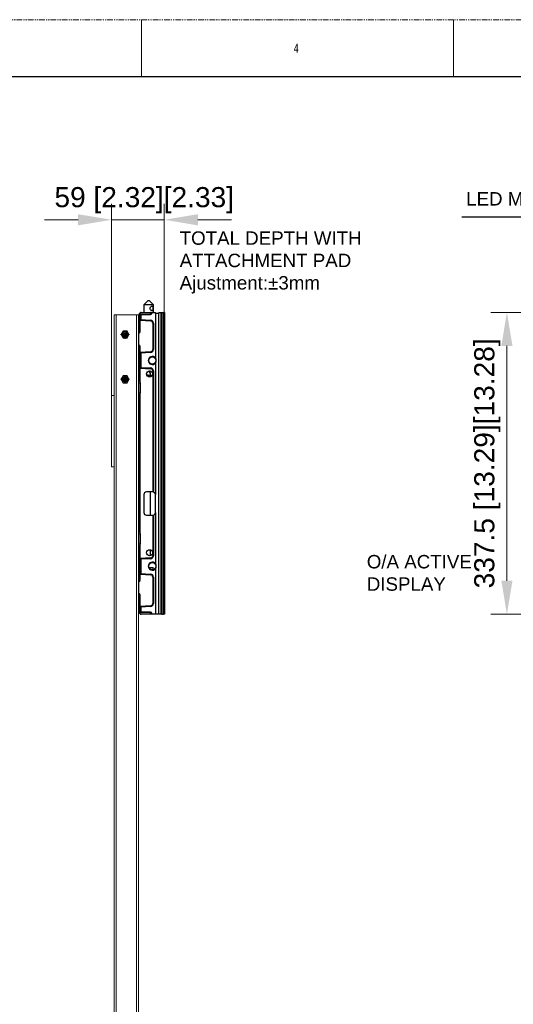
# Model space of a CAD drawing. Header units: millimetres. Extents: x -1086 to 4901, y 927 to 9917.
# Tile 57 of 85: x 224 to 777, y 8816 to 9917. Entities that reach past the tile are written whole.
import ezdxf
from ezdxf.lldxf.tags import DXFTag

# ---------------------------------------------------------------- set-up
doc = ezdxf.new("R2010")
doc.units = ezdxf.units.MM
doc.header["$PDSIZE"] = -1
for name, pattern in [('CENTERX2', [20.32, 12.7, -2.54, 2.54, -2.54]), ('SLD-Phantom', [12.7, 6.35, -1.27, 1.27, -1.27, 1.27, -1.27]), ('SLD-Solid', [0])]:
    doc.linetypes.add(name, pattern=pattern)
for name, color, linetype, lineweight in [('7标注层', 6, 'Continuous', 15), ('中心线', 1, 'CENTERX2', 13), ('尺寸线', 6, 'Continuous', 13), ('细实线', 5, 'Continuous', 9), ('虚线', 3, 'DASHED', 13)]:
    doc.layers.add(name, color=color, linetype=linetype, lineweight=lineweight)
doc.styles.add('ARIAL', font='arial.ttf')
doc.styles.add('PC_TEXTSTYLE', font='gbenor.shx', dxfattribs={"width": 0.8, "bigfont": 'gbcbig.shx'})
doc.styles.add('SLDTEXTSTYLE1', font='GOTHIC.TTF', dxfattribs={"width": 0.7304})
tags = doc.linetypes.add('DASHED', pattern=[19.05, 12.7, -6.35]).pattern_tags.tags
tags[6:7] = [DXFTag(74, 4), DXFTag(75, 0), DXFTag(340, '0'), DXFTag(46, 1.0), DXFTag(50, 0.0), DXFTag(44, 0.0), DXFTag(45, 0.0)]
tags[4:5] = [DXFTag(74, 4), DXFTag(75, 0), DXFTag(340, '0'), DXFTag(46, 1.0), DXFTag(50, 0.0), DXFTag(44, 0.0), DXFTag(45, 0.0)]
doc.dimstyles.new(')CCC-35A1', dxfattribs={"dimscale": 20, "dimtxt": 1.5, "dimasz": 2.5, "dimexe": 1.2, "dimexo": 0, "dimgap": 0.5, "dimtad": 1, "dimzin": 12, "dimdsep": 46, "dimtxsty": 'ARIAL', "dimcen": 0.5, "dimclrd": 6, "dimclre": 6, "dimclrt": 6, "dimadec": 3, "dimazin": 3, "dimtfac": 1, "dimtmove": 0, "dimatfit": 3, "dimfxl": 1, "dimlwd": 13, "dimlwe": 13, "dimarcsym": 0})
doc.dimstyles.new('副本 GB_LINEAR', dxfattribs={"dimtxt": 3.5, "dimasz": 3.5, "dimexe": 1, "dimexo": 0, "dimgap": 1.5, "dimtad": 0, "dimtih": 1, "dimtoh": 1, "dimdsep": 46, "dimtxsty": 'PC_TEXTSTYLE', "dimcen": 0, "dimclrd": 256, "dimclrt": 6, "dimadec": 0, "dimazin": 2, "dimtp": 0.1, "dimtm": 0.1, "dimtfac": 0.71, "dimtdec": 3, "dimtmove": 0, "dimatfit": 3, "dimfxl": 1, "dimtzin": 12, "dimarcsym": 0})

# ---------------------------------------------------------------- blocks, each defined once
blk = doc.blocks.new('*D3')
at = {"layer": '7标注层', "color": 6, "lineweight": 13}
for p, q in [((847.8, 9589.9), (751.8, 9589.9)), ((769.8, 9552.4), (769.8, 9289.9)), ((847.8, 9252.4), (751.8, 9252.4))]:
    blk.add_line(p, q, dxfattribs=at)
at = {"layer": '7标注层', "color": 6}
for points in [[(776.1, 9552.4), (763.6, 9552.4), (769.8, 9589.9)], [(763.6, 9289.9), (776.1, 9289.9), (769.8, 9252.4)]]:
    blk.add_solid(points, dxfattribs=at)
at = {"layer": 'Defpoints', "color": 0}
for p in [(847.8, 9589.9), (769.8, 9252.4), (847.8, 9252.4)]:
    blk.add_point(p, dxfattribs=at)
at = {"layer": '7标注层', "color": 6, "insert": (747.9, 9421.1), "char_height": 22.5, "attachment_point": 5, "rotation": 90, "style": 'ARIAL'}
blk.add_mtext('337.5 [13.29][13.28]', dxfattribs=at)
blk = doc.blocks.new('*D10')
at = {"layer": '7标注层', "color": 6, "lineweight": 13}
for p, q in [((327.4, 9497.1), (327.4, 9711.5)), ((386.4, 9589.9), (386.4, 9711.5)), ((289.9, 9693.5), (252.4, 9693.5)), ((327.4, 9693.5), (386.4, 9693.5)), ((423.9, 9693.5), (461.4, 9693.5))]:
    blk.add_line(p, q, dxfattribs=at)
at = {"layer": '7标注层', "color": 6}
for points in [[(289.9, 9687.2), (289.9, 9699.7), (327.4, 9693.5)], [(423.9, 9699.7), (423.9, 9687.2), (386.4, 9693.5)]]:
    blk.add_solid(points, dxfattribs=at)
at = {"layer": 'Defpoints', "color": 0}
for p in [(386.4, 9693.5), (386.4, 9589.9), (327.4, 9497.1)]:
    blk.add_point(p, dxfattribs=at)
at = {"layer": '7标注层', "color": 6, "insert": (363.9, 9715.4), "char_height": 22.5, "attachment_point": 5, "style": 'ARIAL'}
blk.add_mtext('59 [2.32][2.33]', dxfattribs=at)
blk = doc.blocks.new('M3X8压铆螺母柱')
blk.add_lwpolyline([(2.2, 3.8), (4.4, 0), (2.2, -3.8), (-2.2, -3.8), (-4.4, 0), (-2.2, 3.8)], close=True)
for radius in [2.75, 1.25]:
    blk.add_circle((0, 0), radius)
at = {"layer": '中心线'}
for p, q in [((-5.1, 0), (5.1, 0)), ((0, -4.6), (0, 4.6))]:
    blk.add_line(p, q, dxfattribs=at)
at = {"layer": '细实线'}
blk.add_arc((0, 0), 1.5, 90, 0, dxfattribs=at)
blk = doc.blocks.new('zw$E23C')
at = {"color": 7, "linetype": 'Continuous', "lineweight": 15}
for p, q in [((3, 1344), (3, 0)), ((3, 1344), (5.1, 1344)), ((27.9, 1344), (5.1, 1344)), ((27.9, 1344), (30, 1344)), ((30, 1344), (30, 0)), ((0, 1174), (0, 1254)), ((0, 1254), (3, 1254)), ((0, 1174), (3, 1174))]:
    blk.add_line(p, q, dxfattribs=at)
at = {"layer": '虚线'}
for p, q in [((5.1, 1344), (5.1, 0)), ((27.9, 1344), (27.9, 0))]:
    blk.add_line(p, q, dxfattribs=at)
at = {"xscale": -1, "rotation": 180}
for p in [(15, 1322), (15, 1272)]:
    blk.add_blockref('M3X8压铆螺母柱', p, dxfattribs=at)

msp = doc.modelspace()

# ---------------------------------------------------------------- linework, layer by layer
at = {"color": 7, "linetype": 'SLD-Phantom', "lineweight": 0}
msp.add_line((-1036.327, 9917.244), (1757.673, 9917.244), dxfattribs=at)
at = {"color": 7, "linetype": 'SLD-Solid', "lineweight": 0}
for p, q in [((360.673, 9917.244), (360.673, 9853.744)), ((709.923, 9917.244), (709.923, 9853.744))]:
    msp.add_line(p, q, dxfattribs=at)
at = {"color": 7, "linetype": 'SLD-Solid', "lineweight": 30}
msp.add_line((-1004.577, 9853.744), (1725.923, 9853.744), dxfattribs=at)
at = {"color": 7, "linetype": 'Continuous', "lineweight": 25}
for p, q in [((363.93, 9598.857), (367.93, 9602.857)), ((368.286, 9602.857), (367.93, 9602.857)), ((369.93, 9602.857), (368.286, 9602.857)), ((369.93, 9602.857), (373.93, 9598.857)), ((363.93, 9589.857), (363.93, 9598.857)), ((363.93, 9598.857), (365.707, 9598.857)), ((365.707, 9598.857), (373.93, 9598.857)), ((373.93, 9598.857), (373.93, 9589.857)), ((358.43, 9588.078), (358.43, 9587.792)), ((358.43, 9587.792), (358.43, 9582.265)), ((358.723, 9582.265), (358.43, 9582.265)), ((358.43, 9582.265), (358.43, 9581.091)), ((358.43, 9581.091), (359.404, 9581.091)), ((358.43, 9581.091), (358.43, 9568.806)), ((359.077, 9589.138), (358.723, 9588.785)), ((358.723, 9582.265), (358.723, 9587.938)), ((359.391, 9589.453), (359.077, 9589.138)), ((359.077, 9587.792), (359.391, 9587.478)), ((359.391, 9587.478), (359.391, 9582.529)), ((359.404, 9581.091), (371.074, 9580.479)), ((359.404, 9568.806), (359.404, 9581.091)), ((359.43, 9589.138), (359.745, 9589.453)), ((359.43, 9588.145), (359.43, 9589.138)), ((359.745, 9587.831), (359.43, 9588.145)), ((360.13, 9587.208), (360.13, 9581.869)), ((360.13, 9581.869), (371.104, 9581.294)), ((360.406, 9581.538), (371.087, 9580.979)), ((360.452, 9589.745), (360.452, 9589.857)), ((360.452, 9589.857), (370.723, 9589.857)), ((360.452, 9589.745), (370.723, 9589.745)), ((360.452, 9587.369), (360.452, 9587.538)), ((370.723, 9587.538), (360.452, 9587.538)), ((370.723, 9587.369), (360.452, 9587.369)), ((370.723, 9589.745), (370.723, 9589.857)), ((370.723, 9589.745), (370.723, 9587.538)), ((370.723, 9587.369), (370.723, 9587.538)), ((372.345, 9589.642), (371.077, 9587.849)), ((371.077, 9587.849), (371.077, 9589.642)), ((371.077, 9589.642), (372.345, 9589.642)), ((371.28, 9587.705), (371.077, 9587.849)), ((371.087, 9580.979), (371.104, 9581.294)), ((371.28, 9589.857), (372.548, 9589.857)), ((372.548, 9589.498), (371.28, 9587.705)), ((372.548, 9589.498), (372.345, 9589.642)), ((372.548, 9589.857), (372.698, 9589.857)), ((372.698, 9589.857), (376.43, 9589.857)), ((372.698, 9589.576), (372.698, 9589.857)), ((376.43, 9589.576), (372.698, 9589.576)), ((376.43, 9589.576), (376.43, 9589.857)), ((376.43, 9589.576), (376.43, 9538.97)), ((376.43, 9589.192), (380.43, 9589.192)), ((380.43, 9589.857), (382.93, 9589.857)), ((380.43, 9589.857), (380.43, 9589.576)), ((382.93, 9589.576), (380.43, 9589.576)), ((380.43, 9252.708), (380.43, 9589.576)), ((382.93, 9589.576), (382.93, 9589.857)), ((382.93, 9252.708), (382.93, 9589.576)), ((382.93, 9587.304), (383.43, 9587.392)), ((382.93, 9586.517), (383.43, 9586.517)), ((382.93, 9583.517), (383.178, 9583.517)), ((382.93, 9579.517), (383.178, 9579.517)), ((383.173, 9588.892), (383.43, 9588.892)), ((383.43, 9584.017), (383.173, 9584.062)), ((383.178, 9588.966), (383.178, 9589.436)), ((383.43, 9589.392), (383.178, 9589.436)), ((383.178, 9583.517), (383.178, 9584.056)), ((383.178, 9579.517), (383.178, 9583.517)), ((383.178, 9583.517), (383.43, 9583.517)), ((383.178, 9578.977), (383.178, 9579.517)), ((383.43, 9579.517), (383.178, 9579.517)), ((383.43, 9589.892), (385.43, 9589.892)), ((383.43, 9589.892), (383.43, 9252.392)), ((385.43, 9589.892), (385.43, 9252.392)), ((386.43, 9589.892), (385.43, 9589.892)), ((386.43, 9589.892), (386.43, 9252.392)), ((358.43, 9568.806), (359.404, 9568.806)), ((373.443, 9577.983), (373.93, 9577.983)), ((373.443, 9577.983), (373.443, 9548.301)), ((373.93, 9577.983), (373.93, 9548.301)), ((373.93, 9577.983), (374.247, 9577.983)), ((374.247, 9577.983), (374.247, 9548.301)), ((383.43, 9576.517), (382.93, 9576.517)), ((383.125, 9578.963), (383.173, 9578.972)), ((383.173, 9578.972), (383.43, 9579.017)), ((358.137, 9568.099), (357.43, 9567.392)), ((357.43, 9566.004), (358.818, 9567.392)), ((357.43, 9567.392), (357.43, 9566.004)), ((357.43, 9566.004), (357.43, 9553.78)), ((358.818, 9552.392), (357.43, 9553.78)), ((357.43, 9553.78), (357.43, 9552.392)), ((357.43, 9552.392), (358.137, 9551.685)), ((358.43, 9550.978), (359.404, 9550.978)), ((358.43, 9550.978), (358.43, 9545.193)), ((359.404, 9545.193), (359.404, 9550.978)), ((373.443, 9548.301), (373.93, 9548.301)), ((373.93, 9548.301), (374.247, 9548.301)), ((358.43, 9545.193), (359.404, 9545.193)), ((358.43, 9545.193), (358.43, 9544.019)), ((358.723, 9544.019), (358.43, 9544.019)), ((358.43, 9544.019), (358.43, 9528.765)), ((358.723, 9528.765), (358.723, 9544.019)), ((359.391, 9543.755), (359.391, 9529.029)), ((371.074, 9545.804), (359.404, 9545.193)), ((371.104, 9544.989), (360.13, 9544.414)), ((360.13, 9544.414), (360.13, 9528.369)), ((371.087, 9545.305), (360.406, 9544.745)), ((371.087, 9545.305), (371.104, 9544.989)), ((358.723, 9528.765), (358.43, 9528.765)), ((358.43, 9528.765), (358.43, 9527.591)), ((359.404, 9527.591), (358.43, 9527.591)), ((358.43, 9527.591), (358.43, 9512.64)), ((359.404, 9527.591), (371.074, 9526.979)), ((359.404, 9512.64), (359.404, 9527.591)), ((360.13, 9528.369), (371.104, 9527.794)), ((360.406, 9528.038), (371.087, 9527.479)), ((370.052, 9523.521), (369.127, 9524.446)), ((371.087, 9527.479), (371.104, 9527.794)), ((373.443, 9524.483), (373.93, 9524.483)), ((373.443, 9524.483), (373.443, 9389.142)), ((373.93, 9524.483), (374.247, 9524.483)), ((373.93, 9524.483), (373.93, 9389.1)), ((374.247, 9524.483), (374.247, 9389.029)), ((376.43, 9533.313), (376.43, 9386.142)), ((368.323, 9519.688), (366.607, 9520.423)), ((368.148, 9519.791), (372.992, 9519.664)), ((370.638, 9521.399), (370.93, 9521.399)), ((370.93, 9519.718), (370.93, 9521.399)), ((359.404, 9512.64), (358.43, 9512.64)), ((358.46, 9512.397), (358.9, 9510.636)), ((359.904, 9510.394), (358.93, 9510.394)), ((358.93, 9510.394), (358.93, 9500.64)), ((359.844, 9510.879), (359.404, 9512.64)), ((359.904, 9500.64), (359.904, 9510.394)), ((382.93, 9510.517), (383.43, 9510.517)), ((382.93, 9507.517), (383.178, 9507.517)), ((382.93, 9503.517), (383.178, 9503.517)), ((383.125, 9502.963), (383.173, 9502.972)), ((383.43, 9508.017), (383.173, 9508.062)), ((383.173, 9502.972), (383.43, 9503.017)), ((383.178, 9507.517), (383.178, 9508.056)), ((383.178, 9503.517), (383.178, 9507.517)), ((383.178, 9507.517), (383.43, 9507.517)), ((383.178, 9502.977), (383.178, 9503.517)), ((383.43, 9503.517), (383.178, 9503.517)), ((359.404, 9498.394), (358.43, 9498.394)), ((358.43, 9498.394), (358.43, 9343.89)), ((358.9, 9500.397), (358.46, 9498.636)), ((359.904, 9500.64), (358.93, 9500.64)), ((359.404, 9498.394), (359.844, 9500.155)), ((359.404, 9343.89), (359.404, 9498.394)), ((383.43, 9500.517), (382.93, 9500.517)), ((382.93, 9434.517), (383.43, 9434.517)), ((382.93, 9431.517), (383.178, 9431.517)), ((382.93, 9427.517), (383.178, 9427.517)), ((383.125, 9426.963), (383.173, 9426.972)), ((383.43, 9432.017), (383.173, 9432.062)), ((383.173, 9426.972), (383.43, 9427.017)), ((383.178, 9431.517), (383.178, 9432.056)), ((383.178, 9427.517), (383.178, 9431.517)), ((383.178, 9431.517), (383.43, 9431.517)), ((383.178, 9426.977), (383.178, 9427.517)), ((383.43, 9427.517), (383.178, 9427.517)), ((383.43, 9424.517), (382.93, 9424.517)), ((383.43, 9423.642), (382.93, 9423.655)), ((383.43, 9421.892), (382.93, 9421.892)), ((382.93, 9420.392), (383.43, 9420.392)), ((382.93, 9418.629), (383.43, 9418.642)), ((382.93, 9417.767), (383.43, 9417.767)), ((382.93, 9414.767), (383.178, 9414.767)), ((383.43, 9415.267), (383.173, 9415.312)), ((383.178, 9414.767), (383.178, 9415.306)), ((383.178, 9410.767), (383.178, 9414.767)), ((383.178, 9414.767), (383.43, 9414.767)), ((382.93, 9410.767), (383.178, 9410.767)), ((383.43, 9407.767), (382.93, 9407.767)), ((383.125, 9410.213), (383.173, 9410.222)), ((383.173, 9410.222), (383.43, 9410.267)), ((383.178, 9410.227), (383.178, 9410.767)), ((383.43, 9410.767), (383.178, 9410.767)), ((382.93, 9402.517), (383.43, 9402.517)), ((382.93, 9397.017), (383.43, 9397.017)), ((363.43, 9386.142), (363.43, 9366.142)), ((373.43, 9389.142), (366.43, 9389.142)), ((370.93, 9363.142), (370.93, 9389.142)), ((376.43, 9366.142), (376.43, 9386.142)), ((366.43, 9363.142), (373.43, 9363.142)), ((373.443, 9363.142), (373.443, 9317.801)), ((373.93, 9363.184), (373.93, 9317.801)), ((374.247, 9363.255), (374.247, 9317.801)), ((376.43, 9366.142), (376.43, 9308.97)), ((359.404, 9343.89), (358.43, 9343.89)), ((358.46, 9343.647), (358.9, 9341.886)), ((359.904, 9341.644), (358.93, 9341.644)), ((358.93, 9341.644), (358.93, 9331.89)), ((359.844, 9342.129), (359.404, 9343.89)), ((359.904, 9331.89), (359.904, 9341.644)), ((382.93, 9341.767), (383.43, 9341.767)), ((382.93, 9338.767), (383.178, 9338.767)), ((383.43, 9339.267), (383.173, 9339.312)), ((383.178, 9338.767), (383.178, 9339.306)), ((383.178, 9334.767), (383.178, 9338.767)), ((383.178, 9338.767), (383.43, 9338.767)), ((359.404, 9329.644), (358.43, 9329.644)), ((358.43, 9329.644), (358.43, 9314.693)), ((358.9, 9331.647), (358.46, 9329.886)), ((359.904, 9331.89), (358.93, 9331.89)), ((359.404, 9329.644), (359.844, 9331.405)), ((359.404, 9314.693), (359.404, 9329.644)), ((382.93, 9334.767), (383.178, 9334.767)), ((383.43, 9331.767), (382.93, 9331.767)), ((383.43, 9330.767), (382.93, 9330.767)), ((383.125, 9334.213), (383.173, 9334.222)), ((383.173, 9334.222), (383.43, 9334.267)), ((383.178, 9334.227), (383.178, 9334.767)), ((383.43, 9334.767), (383.178, 9334.767)), ((371.074, 9315.304), (359.404, 9314.693)), ((370.93, 9317.892), (370.93, 9324.391)), ((373.443, 9317.801), (373.93, 9317.801)), ((373.93, 9317.801), (374.247, 9317.801)), ((359.404, 9314.693), (358.43, 9314.693)), ((358.43, 9314.693), (358.43, 9313.519)), ((358.723, 9313.519), (358.43, 9313.519)), ((358.43, 9313.519), (358.43, 9298.265)), ((358.723, 9298.265), (358.723, 9313.519)), ((359.391, 9313.255), (359.391, 9298.529)), ((371.104, 9314.489), (360.13, 9313.914)), ((360.13, 9313.914), (360.13, 9297.869)), ((371.087, 9314.805), (360.406, 9314.245)), ((369.175, 9304.764), (373.83, 9304.642)), ((371.087, 9314.805), (371.104, 9314.489)), ((373.83, 9302.244), (373.83, 9304.642)), ((358.723, 9298.265), (358.43, 9298.265)), ((358.43, 9298.265), (358.43, 9297.091)), ((358.43, 9297.091), (359.404, 9297.091)), ((358.43, 9297.091), (358.43, 9291.306)), ((359.404, 9297.091), (371.074, 9296.479)), ((359.404, 9291.306), (359.404, 9297.091)), ((360.13, 9297.869), (371.104, 9297.294)), ((360.406, 9297.538), (371.087, 9296.979)), ((371.087, 9296.979), (371.104, 9297.294)), ((373.443, 9293.983), (373.93, 9293.983)), ((373.443, 9293.983), (373.443, 9264.301)), ((373.93, 9293.983), (373.93, 9264.301)), ((373.93, 9293.983), (374.247, 9293.983)), ((374.247, 9293.983), (374.247, 9264.301)), ((376.43, 9303.313), (376.43, 9252.708)), ((382.93, 9298.767), (383.43, 9298.767)), ((383.43, 9294.767), (382.93, 9294.767)), ((358.137, 9290.599), (357.43, 9289.892)), ((357.43, 9288.504), (358.818, 9289.892)), ((357.43, 9289.892), (357.43, 9288.504)), ((357.43, 9288.504), (357.43, 9276.28)), ((358.43, 9291.306), (359.404, 9291.306)), ((358.818, 9274.892), (357.43, 9276.28)), ((357.43, 9276.28), (357.43, 9274.892)), ((357.43, 9274.892), (358.137, 9274.185)), ((358.43, 9273.478), (359.404, 9273.478)), ((358.43, 9273.478), (358.43, 9261.193)), ((359.404, 9261.193), (359.404, 9273.478)), ((358.43, 9261.193), (359.404, 9261.193)), ((358.43, 9261.193), (358.43, 9260.019)), ((371.074, 9261.804), (359.404, 9261.193)), ((371.104, 9260.989), (360.13, 9260.414)), ((360.13, 9260.414), (360.13, 9255.076)), ((371.087, 9261.305), (360.406, 9260.745)), ((371.087, 9261.305), (371.104, 9260.989)), ((373.443, 9264.301), (373.93, 9264.301)), ((373.93, 9264.301), (374.247, 9264.301)), ((382.93, 9265.767), (383.43, 9265.767)), ((382.93, 9262.767), (383.178, 9262.767)), ((383.43, 9263.267), (383.173, 9263.312)), ((383.178, 9262.767), (383.178, 9263.306)), ((383.178, 9258.767), (383.178, 9262.767)), ((383.178, 9262.767), (383.43, 9262.767)), ((358.723, 9260.019), (358.43, 9260.019)), ((358.43, 9260.019), (358.43, 9254.492)), ((358.43, 9254.492), (358.43, 9254.206)), ((358.723, 9254.345), (358.723, 9260.019)), ((358.723, 9253.499), (359.077, 9253.145)), ((359.391, 9254.806), (359.077, 9254.492)), ((359.077, 9253.145), (359.391, 9252.831)), ((359.391, 9259.755), (359.391, 9254.806)), ((359.43, 9254.138), (359.745, 9254.453)), ((359.43, 9253.145), (359.43, 9254.138)), ((359.745, 9252.831), (359.43, 9253.145)), ((360.452, 9254.745), (360.452, 9254.915)), ((360.452, 9254.915), (370.723, 9254.915)), ((360.452, 9254.745), (370.723, 9254.745)), ((370.723, 9252.538), (360.452, 9252.538)), ((360.452, 9252.427), (360.452, 9252.538)), ((370.723, 9252.427), (360.452, 9252.427)), ((370.723, 9254.745), (370.723, 9254.915)), ((370.723, 9254.745), (370.723, 9252.538)), ((370.723, 9252.427), (370.723, 9252.538)), ((371.077, 9254.435), (371.28, 9254.579)), ((371.077, 9254.435), (372.345, 9252.642)), ((371.077, 9252.642), (371.077, 9254.435)), ((372.345, 9252.642), (371.077, 9252.642)), ((371.28, 9254.579), (372.548, 9252.786)), ((372.548, 9252.427), (371.28, 9252.427)), ((372.345, 9252.642), (372.548, 9252.786)), ((372.698, 9252.427), (372.548, 9252.427)), ((372.698, 9252.427), (372.698, 9252.708)), ((372.698, 9252.708), (376.43, 9252.708)), ((376.43, 9252.427), (372.698, 9252.427)), ((376.43, 9252.427), (376.43, 9252.708)), ((380.43, 9252.427), (376.43, 9252.427)), ((380.43, 9252.708), (382.93, 9252.708)), ((380.43, 9252.708), (380.43, 9252.427)), ((382.93, 9252.427), (380.43, 9252.427)), ((382.93, 9258.767), (383.178, 9258.767)), ((383.43, 9255.767), (382.93, 9255.767)), ((383.43, 9254.892), (382.93, 9254.98)), ((382.93, 9252.427), (382.93, 9252.708)), ((383.125, 9258.213), (383.173, 9258.222)), ((383.173, 9258.222), (383.43, 9258.267)), ((383.43, 9253.392), (383.173, 9253.392)), ((383.178, 9258.227), (383.178, 9258.767)), ((383.43, 9258.767), (383.178, 9258.767)), ((383.178, 9252.847), (383.178, 9253.318)), ((383.178, 9252.847), (383.43, 9252.892)), ((383.43, 9252.392), (385.43, 9252.392)), ((386.43, 9252.392), (385.43, 9252.392))]:
    msp.add_line(p, q, dxfattribs=at)
at = {"color": 8, "linetype": 'Continuous', "lineweight": 25}
for p, q in [((383.43, 9587.892), (382.93, 9587.892)), ((366.708, 9520.057), (367.351, 9519.781)), ((367.351, 9519.781), (366.893, 9519.789)), ((366.967, 9519.513), (367.351, 9519.506)), ((368.805, 9524.35), (369.847, 9523.308)), ((370.638, 9521.399), (370.638, 9519.725)), ((382.93, 9422.655), (383.43, 9422.642)), ((383.43, 9419.642), (382.93, 9419.628)), ((370.638, 9389.142), (370.638, 9363.142)), ((370.638, 9324.467), (370.638, 9317.816)), ((382.93, 9254.392), (383.43, 9254.392))]:
    msp.add_line(p, q, dxfattribs=at)
at = {"color": 7, "linetype": 'Continuous', "lineweight": 25}
for centre, radius in [((372.93, 9536.142), 4), ((369.93, 9521.142), 3.4), ((369.93, 9321.142), 3.4), ((372.93, 9306.142), 4)]:
    msp.add_circle(centre, radius, dxfattribs=at)
for centre, radius, start, end in [((359.43, 9588.078), 1, 135, 180), ((359.32, 9582.379), 0.897, 187.324971, 273.382393), ((358.811, 9588.733), 0.102, 149.431683, 210.568317), ((359.285, 9588.063), 0.576, 167.459671, 192.540329), ((360.129, 9582.774), 1.495, 199.886104, 239.627158), ((359.254, 9588.884), 0.309, 55.143064, 124.856936), ((359.807, 9587.416), 0.821, 117.273779, 152.726221), ((360.452, 9588.392), 1.5, 102.401497, 135), ((359.568, 9589.199), 0.309, 55.143064, 124.856936), ((360.121, 9587.101), 0.821, 117.273779, 152.726221), ((360.452, 9588.745), 1, 90, 135), ((360.452, 9588.538), 1, 225, 270), ((366.305, 9580.854), 4.784, 355.507306, 1.491665), ((370.943, 9577.983), 2.5, 0, 87), ((371.484, 9589.461), 0.445, 117.162893, 155.985792), ((370.93, 9577.983), 3, 0, 87), ((370.93, 9577.983), 3.316, 0, 87), ((372.751, 9589.461), 0.445, 117.162893, 155.985792), ((372.698, 9589.392), 0.184, 90, 144.73561), ((383.23, 9589.732), 0.3, 180, 260), ((383.125, 9589.423), 0.46, 244.965989, 276.623191), ((383.228, 9584.35), 0.298, 180.207385, 260.319631), ((383.226, 9584.357), 0.299, 189.126707, 259.923794), ((357.43, 9568.806), 1, 315, 0), ((357.404, 9568.806), 2, 315, 0), ((383.228, 9578.684), 0.298, 99.680369, 179.792615), ((367.969, 9576.885), 13.185, 221.786176, 226.053), ((367.969, 9542.899), 13.185, 133.947, 138.213824), ((357.43, 9550.978), 1, 0, 45), ((357.404, 9550.978), 2, 0, 45), ((370.943, 9548.301), 2.5, 273, 0), ((370.93, 9548.301), 3, 273, 0), ((370.93, 9548.301), 3.316, 273, 0), ((359.32, 9543.904), 0.897, 86.617607, 172.675029), ((360.129, 9543.51), 1.495, 120.372842, 160.113896), ((372.93, 9536.142), 4.5, 38.942441, 321.057559), ((366.305, 9545.43), 4.784, 358.508335, 4.492694), ((372.93, 9536.142), 4.5, 321.057559, 38.942441), ((359.32, 9528.879), 0.897, 187.324971, 273.382393), ((360.129, 9529.274), 1.495, 199.886104, 239.627158), ((366.305, 9527.354), 4.784, 355.507306, 1.491665), ((370.943, 9524.483), 2.5, 0, 87), ((370.93, 9524.483), 3, 0, 87), ((370.93, 9524.483), 3.316, 0, 87), ((373.221, 9519.644), 5.872, 178.658384, 181.341616), ((368.406, 9519.884), 0.213, 247.068324, 277.370206), ((367.102, 9526.156), 3.956, 313.947, 318.213824), ((367.938, 9521.399), 2.7, 0, 45), ((367.93, 9521.399), 3, 0, 45), ((359.43, 9512.64), 1, 180, 194.036243), ((368.395, 9475.688), 38.03, 103.675282, 105.143675), ((368.836, 9473.927), 38.03, 103.675282, 105.143675), ((357.93, 9510.394), 1, 0, 14.036243), ((357.904, 9510.394), 2, 0, 14.036243), ((383.228, 9508.35), 0.298, 180.207385, 260.319631), ((383.226, 9508.357), 0.299, 189.126707, 259.923794), ((383.228, 9502.684), 0.298, 99.680369, 179.792615), ((359.43, 9498.394), 1, 165.963757, 180), ((368.395, 9535.346), 38.03, 254.856325, 256.324718), ((357.93, 9500.64), 1, 345.963757, 0), ((368.836, 9537.107), 38.03, 254.856325, 256.324718), ((357.904, 9500.64), 2, 345.963757, 0), ((383.228, 9432.35), 0.298, 180.207385, 260.319631), ((383.226, 9432.357), 0.299, 189.126707, 259.923794), ((383.228, 9426.684), 0.298, 99.680369, 179.792615), ((383.228, 9415.6), 0.298, 180.207385, 260.319631), ((383.226, 9415.607), 0.299, 189.126707, 259.923794), ((383.228, 9409.934), 0.298, 99.680369, 179.792615), ((366.43, 9386.142), 3, 90, 180), ((373.43, 9386.142), 3, 89.750028, 90), ((373.43, 9386.142), 3, 0.00008, 74.212316), ((366.43, 9366.142), 3, 180, 270), ((373.43, 9366.142), 3, 270, 270.249972), ((373.43, 9366.142), 3, 285.787684, 359.99992), ((359.43, 9343.89), 1, 180, 194.036243), ((368.395, 9306.938), 38.03, 103.675282, 105.143675), ((368.836, 9305.177), 38.03, 103.675282, 105.143675), ((357.93, 9341.644), 1, 0, 14.036243), ((357.904, 9341.644), 2, 0, 14.036243), ((383.228, 9339.6), 0.298, 180.207385, 260.319631), ((383.226, 9339.607), 0.299, 189.126707, 259.923794), ((359.43, 9329.644), 1, 165.963757, 180), ((368.395, 9366.596), 38.03, 254.856325, 256.324718), ((357.93, 9331.89), 1, 345.963757, 0), ((368.836, 9368.357), 38.03, 254.856325, 256.324718), ((357.904, 9331.89), 2, 345.963757, 0), ((383.228, 9333.934), 0.298, 99.680369, 179.792615), ((370.943, 9317.801), 2.5, 273, 0), ((366.305, 9314.93), 4.784, 358.508335, 4.492694), ((370.93, 9317.801), 3, 273, 0), ((370.93, 9317.801), 3.316, 273, 0), ((359.32, 9313.404), 0.897, 86.617607, 172.675029), ((360.129, 9313.01), 1.495, 120.372842, 160.113896), ((372.93, 9306.142), 4.5, 38.942441, 321.057559), ((372.93, 9306.142), 4.5, 321.057559, 38.942441), ((359.32, 9298.379), 0.897, 187.324971, 273.382393), ((360.129, 9298.774), 1.495, 199.886104, 239.627158), ((366.305, 9296.854), 4.784, 355.507306, 1.491665), ((370.943, 9293.983), 2.5, 0, 87), ((370.93, 9293.983), 3, 0, 87), ((370.93, 9293.983), 3.316, 0, 87), ((357.43, 9291.306), 1, 315, 0), ((367.969, 9299.385), 13.185, 221.786176, 226.053), ((357.404, 9291.306), 2, 315, 0), ((367.969, 9265.399), 13.185, 133.947, 138.213824), ((357.43, 9273.478), 1, 0, 45), ((357.404, 9273.478), 2, 0, 45), ((359.32, 9259.904), 0.897, 86.617607, 172.675029), ((360.129, 9259.51), 1.495, 120.372842, 160.113896), ((370.943, 9264.301), 2.5, 273, 0), ((366.305, 9261.43), 4.784, 358.508335, 4.492694), ((370.93, 9264.301), 3, 273, 0), ((370.93, 9264.301), 3.316, 273, 0), ((383.228, 9263.6), 0.298, 180.207385, 260.319631), ((383.226, 9263.607), 0.299, 189.126707, 259.923794), ((359.43, 9254.206), 1, 180, 225), ((358.811, 9253.551), 0.102, 149.431683, 210.568317), ((359.285, 9254.22), 0.576, 167.459671, 192.540329), ((359.807, 9254.868), 0.821, 207.273779, 242.726221), ((359.254, 9253.399), 0.309, 235.143064, 304.856936), ((360.121, 9255.182), 0.821, 207.273779, 242.726221), ((359.568, 9253.085), 0.309, 235.143064, 304.856936), ((360.452, 9253.892), 1.5, 225, 257.598503), ((360.452, 9253.745), 1, 90, 135), ((360.452, 9253.538), 1, 225, 270), ((371.484, 9252.823), 0.445, 204.014208, 242.837107), ((372.751, 9252.823), 0.445, 204.014208, 242.837107), ((372.698, 9252.892), 0.184, 215.26439, 270), ((383.228, 9257.934), 0.298, 99.680369, 179.792615), ((383.125, 9252.861), 0.46, 83.376809, 115.034011), ((383.23, 9252.552), 0.3, 100, 180)]:
    msp.add_arc(centre, radius, start, end, dxfattribs=at)
at = {"color": 8, "linetype": 'Continuous', "lineweight": 25}
for centre, radius, start, end in [((383.564, 9593.827), 4.951, 262.648982, 265.47515), ((381.878, 9589.006), 1.3, 324.02793, 354.95969), ((381.878, 9253.278), 1.3, 5.04031, 35.97207), ((383.564, 9248.456), 4.951, 94.52485, 97.351018)]:
    msp.add_arc(centre, radius, start, end, dxfattribs=at)
at = {"color": 7, "linetype": 'Continuous', "lineweight": 25, "extrusion": (0, 0, -1)}
for centre, major_axis, ratio, start_param, end_param in [((359.43, 9588.078), (-1, 0), 0.85355339, 0, 0.78539816), ((359.43, 9587.792), (-1, 0), 0.56066017, 0, 0.78539816), ((359.43, 9587.792), (-1, 0), 0.20710678, 0, 0.78539816), ((359.43, 9588.785), (-0.988, -0.548), 0.27683564, 0.93764631, 1.72304447), ((359.43, 9587.085), (-0.747, 1.078), 0.61612549, 0.05865501, 0.84405318), ((359.077, 9587.085), (-0.354, 0.854), 0.41421356, 0, 0.78539816), ((359.683, 9581.038), (-1.311, 0.859), 0.94166635, 0.34565219, 0.82741832), ((360.39, 9581.038), (-1.568, 0.111), 0.31771485, 0.84252682, 1.51361712), ((359.43, 9581.089), (-0.053, 0.503), 0.05101771, 4.72180143, 5.62013747), ((360.452, 9588.185), (-1.5, 0), 0.66666667, 4.92883594, 5.49778714), ((370.723, 9589.392), (-0.5, 0), 0.70710678, 1.57079633, 2.35619449), ((370.723, 9588.599), (0, 1.061), 0.47140452, 2.35619449, 3.14159265), ((359.683, 9545.245), (-1.311, -0.859), 0.94166635, 5.45576699, 5.93753312), ((359.43, 9545.195), (0.053, 0.503), 0.05101771, 3.80464049, 4.70297653), ((360.39, 9545.245), (-1.568, -0.111), 0.31771485, 4.76956819, 5.44065848), ((359.683, 9527.538), (-1.311, 0.859), 0.94166635, 0.34565219, 0.82741832), ((360.39, 9527.538), (-1.568, 0.111), 0.31771485, 0.84252682, 1.51361712), ((359.43, 9527.589), (-0.053, 0.503), 0.05101771, 4.72180143, 5.62013747), ((359.683, 9314.745), (-1.311, -0.859), 0.94166635, 5.45576699, 5.93753312), ((359.43, 9314.695), (0.053, 0.503), 0.05101771, 3.80464049, 4.70297653), ((360.39, 9314.745), (-1.568, -0.111), 0.31771485, 4.76956819, 5.44065848), ((359.683, 9297.038), (-1.311, 0.859), 0.94166635, 0.34565219, 0.82741832), ((360.39, 9297.038), (-1.568, 0.111), 0.31771485, 0.84252682, 1.51361712), ((359.43, 9297.089), (-0.053, 0.503), 0.05101771, 4.72180143, 5.62013747), ((359.43, 9261.195), (0.053, 0.503), 0.05101771, 3.80464049, 4.70297653), ((360.39, 9261.245), (-1.568, -0.111), 0.31771485, 4.76956819, 5.44065848), ((359.43, 9254.492), (-1, 0), 0.56066017, 5.49778714, 6.28318531), ((359.43, 9254.492), (-1, 0), 0.20710678, 5.49778714, 6.28318531), ((359.43, 9254.206), (-1, 0), 0.85355339, 5.49778714, 6.28318531), ((359.683, 9261.245), (-1.311, -0.859), 0.94166635, 5.45576699, 5.93753312), ((359.077, 9255.199), (0.354, 0.854), 0.41421356, 2.35619449, 3.14159265), ((359.43, 9255.199), (0.747, 1.078), 0.61612549, 2.29753948, 3.08293764), ((359.43, 9253.499), (-0.988, 0.548), 0.27683564, 4.56014084, 5.345539), ((360.452, 9254.099), (-1.5, 0), 0.66666667, 0.78539816, 1.35434937), ((370.723, 9253.685), (0, 1.061), 0.47140452, 0, 0.78539816), ((370.723, 9252.892), (-0.5, 0), 0.70710678, 3.92699082, 4.71238898)]:
    msp.add_ellipse(centre, major_axis=major_axis, ratio=ratio, start_param=start_param, end_param=end_param, dxfattribs=at)
at = {"color": 7, "linetype": 'Continuous', "lineweight": 25}
for points, knots in [([(372.753, 9596.925), (372.633, 9596.915), (372.394, 9596.895), (371.871, 9596.688), (371.218, 9596.222), (370.7, 9595.525), (370.465, 9594.877), (370.401, 9594.363), (370.462, 9593.847), (370.696, 9593.196), (371.213, 9592.497), (371.866, 9592.026), (372.387, 9591.825), (372.757, 9591.772), (373.082, 9591.823), (373.436, 9592.022), (373.723, 9592.491), (373.842, 9593.188), (373.88, 9593.837), (373.889, 9594.353), (373.881, 9594.869), (373.843, 9595.521), (373.724, 9596.222), (373.436, 9596.688), (373.086, 9596.895), (372.864, 9596.915), (372.753, 9596.925)], [0, 0, 0, 0, 0.03190978, 0.0637502, 0.12668416, 0.18856879, 0.21908919, 0.24970669, 0.28018872, 0.31099207, 0.37297986, 0.43583921, 0.46761655, 0.49964629, 0.53179049, 0.56360233, 0.62663739, 0.68855738, 0.71912543, 0.74976179, 0.78037915, 0.81115241, 0.87330926, 0.93625298, 0.96797083, 1, 1, 1, 1]), ([(372.584, 9596.857), (372.687, 9596.847), (372.894, 9596.827), (373.218, 9596.625), (373.482, 9596.167), (373.586, 9595.487), (373.618, 9594.855), (373.625, 9594.353), (373.618, 9593.852), (373.586, 9593.223), (373.481, 9592.546), (373.218, 9592.085), (372.89, 9591.891), (372.587, 9591.837), (372.244, 9591.903), (371.988, 9591.967), (371.865, 9592.062), (371.86, 9592.066)], [0, 0, 0, 0, 0.05553472, 0.11073898, 0.22141331, 0.33246807, 0.38801745, 0.4435057, 0.49902646, 0.55420141, 0.66482809, 0.77566024, 0.83102625, 0.88675937, 0.94229635, 0.99760779, 1, 1, 1, 1]), ([(371.862, 9596.649), (371.868, 9596.653), (371.992, 9596.748), (372.25, 9596.817), (372.473, 9596.844), (372.584, 9596.857)], [0, 0, 0, 0, 0.02408619, 0.51243758, 1, 1, 1, 1]), ([(360.111, 9581.86), (359.976, 9581.975), (359.849, 9582.088), (359.668, 9582.256), (359.61, 9582.312), (359.497, 9582.422), (359.442, 9582.477), (359.391, 9582.529)], [0, 0, 0, 0, 0.5, 0.5, 0.75, 0.75, 1, 1, 1, 1]), ([(360.406, 9581.538), (360.418, 9581.538), (360.395, 9581.549), (360.348, 9581.584), (360.319, 9581.608), (360.232, 9581.694), (360.171, 9581.771), (360.111, 9581.86)], [0, 0, 0, 0, 0.25, 0.25, 0.5, 0.5, 1, 1, 1, 1]), ([(360.13, 9589.857), (360.13, 9589.857), (360.147, 9589.857), (360.196, 9589.857), (360.226, 9589.857), (360.32, 9589.857), (360.386, 9589.857), (360.452, 9589.857)], [0, 0, 0, 0, 0.25, 0.25, 0.5, 0.5, 1, 1, 1, 1]), ([(360.452, 9587.369), (360.386, 9587.369), (360.32, 9587.362), (360.226, 9587.331), (360.196, 9587.317), (360.147, 9587.273), (360.13, 9587.242), (360.13, 9587.208)], [0, 0, 0, 0, 0.5, 0.5, 0.75, 0.75, 1, 1, 1, 1]), ([(360.406, 9581.538), (360.382, 9581.54), (360.36, 9581.541), (360.337, 9581.542), (360.337, 9581.542), (360.336, 9581.542), (360.336, 9581.542)], [0, 0, 0, 0, 0.000354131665, 0.000354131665, 0.000354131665, 0.000363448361, 0.000363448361, 0.000363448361, 0.000363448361]), ([(370.723, 9589.857), (370.837, 9589.857), (370.947, 9589.857), (371.137, 9589.857), (371.215, 9589.857), (371.28, 9589.857)], [0, 0, 0, 0, 0.5, 0.5, 1, 1, 1, 1]), ([(371.28, 9587.705), (371.215, 9587.613), (371.137, 9587.531), (370.947, 9587.407), (370.837, 9587.369), (370.723, 9587.369)], [0, 0, 0, 0, 0.5, 0.5, 1, 1, 1, 1]), ([(360.111, 9544.424), (359.976, 9544.309), (359.849, 9544.195), (359.668, 9544.027), (359.61, 9543.972), (359.497, 9543.862), (359.442, 9543.807), (359.391, 9543.755)], [0, 0, 0, 0, 0.5, 0.5, 0.75, 0.75, 1, 1, 1, 1]), ([(360.111, 9544.424), (360.171, 9544.512), (360.232, 9544.59), (360.319, 9544.676), (360.347, 9544.699), (360.383, 9544.726), (360.394, 9544.733), (360.409, 9544.743), (360.412, 9544.746), (360.406, 9544.745)], [0, 0, 0, 0, 0.5, 0.5, 0.75, 0.75, 0.875, 0.875, 1, 1, 1, 1]), ([(360.406, 9544.745), (360.382, 9544.744), (360.36, 9544.743), (360.337, 9544.742), (360.337, 9544.742), (360.336, 9544.742), (360.336, 9544.742)], [0, 0, 0, 0, 0.000354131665, 0.000354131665, 0.000354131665, 0.000363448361, 0.000363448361, 0.000363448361, 0.000363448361]), ([(360.111, 9528.36), (359.976, 9528.475), (359.849, 9528.588), (359.668, 9528.756), (359.61, 9528.812), (359.497, 9528.922), (359.442, 9528.977), (359.391, 9529.029)], [0, 0, 0, 0, 0.5, 0.5, 0.75, 0.75, 1, 1, 1, 1]), ([(360.406, 9528.038), (360.418, 9528.038), (360.395, 9528.049), (360.348, 9528.084), (360.319, 9528.108), (360.232, 9528.194), (360.171, 9528.271), (360.111, 9528.36)], [0, 0, 0, 0, 0.25, 0.25, 0.5, 0.5, 1, 1, 1, 1]), ([(360.406, 9528.038), (360.382, 9528.04), (360.36, 9528.041), (360.337, 9528.042), (360.337, 9528.042), (360.336, 9528.042), (360.336, 9528.042)], [0, 0, 0, 0, 0.000354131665, 0.000354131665, 0.000354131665, 0.000363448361, 0.000363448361, 0.000363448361, 0.000363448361]), ([(367.351, 9519.781), (367.548, 9519.741), (367.746, 9519.703), (368.042, 9519.659), (368.14, 9519.646), (368.258, 9519.638), (368.281, 9519.637), (368.325, 9519.637), (368.346, 9519.638), (368.375, 9519.646), (368.378, 9519.654), (368.359, 9519.671), (368.342, 9519.68), (368.323, 9519.688)], [0, 0, 0, 0, 0.5, 0.5, 0.75, 0.75, 0.8125, 0.8125, 0.875, 0.875, 0.9375, 0.9375, 1, 1, 1, 1]), ([(368.433, 9519.673), (368.467, 9519.659), (368.488, 9519.643), (368.474, 9519.607), (368.439, 9519.591), (368.351, 9519.565), (368.298, 9519.554), (368.189, 9519.538), (368.132, 9519.531), (367.957, 9519.516), (367.836, 9519.51), (367.595, 9519.504), (367.473, 9519.504), (367.351, 9519.506)], [0, 0, 0, 0, 0.125, 0.125, 0.25, 0.25, 0.375, 0.375, 0.5, 0.5, 0.75, 0.75, 1, 1, 1, 1]), ([(368.433, 9519.673), (368.328, 9519.715), (368.163, 9519.78), (368.152, 9519.785), (368.148, 9519.787)], [0, 0, 0, 0, 0.637062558, 1, 1, 1, 1]), ([(373.93, 9389.1), (373.93, 9389.1), (373.878, 9389.11), (373.699, 9389.131), (373.573, 9389.141), (373.443, 9389.142)], [0, 0, 0, 0, 0.5, 0.5, 1, 1, 1, 1]), ([(374.247, 9389.029), (374.155, 9389.054), (374.075, 9389.072), (373.962, 9389.095), (373.93, 9389.1), (373.93, 9389.1)], [0, 0, 0, 0, 0.5, 0.5, 1, 1, 1, 1]), ([(373.443, 9363.142), (373.573, 9363.142), (373.699, 9363.153), (373.878, 9363.174), (373.93, 9363.184), (373.93, 9363.184)], [0, 0, 0, 0, 0.5, 0.5, 1, 1, 1, 1]), ([(373.93, 9363.184), (373.93, 9363.184), (373.961, 9363.189), (374.074, 9363.211), (374.155, 9363.229), (374.247, 9363.255)], [0, 0, 0, 0, 0.5, 0.5, 1, 1, 1, 1]), ([(360.111, 9313.924), (359.976, 9313.809), (359.849, 9313.695), (359.668, 9313.527), (359.61, 9313.472), (359.497, 9313.362), (359.442, 9313.307), (359.391, 9313.255)], [0, 0, 0, 0, 0.5, 0.5, 0.75, 0.75, 1, 1, 1, 1]), ([(360.111, 9313.924), (360.171, 9314.012), (360.232, 9314.09), (360.319, 9314.176), (360.347, 9314.199), (360.383, 9314.226), (360.394, 9314.233), (360.409, 9314.243), (360.412, 9314.246), (360.406, 9314.245)], [0, 0, 0, 0, 0.5, 0.5, 0.75, 0.75, 0.875, 0.875, 1, 1, 1, 1]), ([(360.406, 9314.245), (360.382, 9314.244), (360.36, 9314.243), (360.337, 9314.242), (360.337, 9314.242), (360.336, 9314.242), (360.336, 9314.242)], [0, 0, 0, 0, 0.000354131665, 0.000354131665, 0.000354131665, 0.000363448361, 0.000363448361, 0.000363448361, 0.000363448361]), ([(360.111, 9297.86), (359.976, 9297.975), (359.849, 9298.088), (359.668, 9298.256), (359.61, 9298.312), (359.497, 9298.422), (359.442, 9298.477), (359.391, 9298.529)], [0, 0, 0, 0, 0.5, 0.5, 0.75, 0.75, 1, 1, 1, 1]), ([(360.406, 9297.538), (360.418, 9297.538), (360.395, 9297.549), (360.348, 9297.584), (360.319, 9297.608), (360.232, 9297.694), (360.171, 9297.771), (360.111, 9297.86)], [0, 0, 0, 0, 0.25, 0.25, 0.5, 0.5, 1, 1, 1, 1]), ([(360.406, 9297.538), (360.382, 9297.54), (360.36, 9297.541), (360.337, 9297.542), (360.337, 9297.542), (360.336, 9297.542), (360.336, 9297.542)], [0, 0, 0, 0, 0.000354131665, 0.000354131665, 0.000354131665, 0.000363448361, 0.000363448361, 0.000363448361, 0.000363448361]), ([(360.111, 9260.424), (359.976, 9260.309), (359.849, 9260.195), (359.668, 9260.027), (359.61, 9259.972), (359.497, 9259.862), (359.442, 9259.807), (359.391, 9259.755)], [0, 0, 0, 0, 0.5, 0.5, 0.75, 0.75, 1, 1, 1, 1]), ([(360.111, 9260.424), (360.171, 9260.512), (360.232, 9260.59), (360.319, 9260.676), (360.347, 9260.699), (360.383, 9260.726), (360.394, 9260.733), (360.409, 9260.743), (360.412, 9260.746), (360.406, 9260.745)], [0, 0, 0, 0, 0.5, 0.5, 0.75, 0.75, 0.875, 0.875, 1, 1, 1, 1]), ([(360.406, 9260.745), (360.382, 9260.744), (360.36, 9260.743), (360.337, 9260.742), (360.337, 9260.742), (360.336, 9260.742), (360.336, 9260.742)], [0, 0, 0, 0, 0.000354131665, 0.000354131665, 0.000354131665, 0.000363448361, 0.000363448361, 0.000363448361, 0.000363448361]), ([(360.13, 9255.076), (360.13, 9255.042), (360.147, 9255.011), (360.196, 9254.967), (360.226, 9254.952), (360.32, 9254.921), (360.386, 9254.915), (360.452, 9254.915)], [0, 0, 0, 0, 0.25, 0.25, 0.5, 0.5, 1, 1, 1, 1]), ([(360.452, 9252.427), (360.386, 9252.427), (360.32, 9252.427), (360.226, 9252.427), (360.196, 9252.427), (360.147, 9252.427), (360.13, 9252.427), (360.13, 9252.427)], [0, 0, 0, 0, 0.5, 0.5, 0.75, 0.75, 1, 1, 1, 1]), ([(370.723, 9254.915), (370.837, 9254.915), (370.947, 9254.877), (371.135, 9254.754), (371.215, 9254.671), (371.28, 9254.579)], [0, 0, 0, 0, 0.5, 0.5, 1, 1, 1, 1]), ([(371.28, 9252.427), (371.215, 9252.427), (371.137, 9252.427), (370.947, 9252.427), (370.837, 9252.427), (370.723, 9252.427)], [0, 0, 0, 0, 0.5, 0.5, 1, 1, 1, 1])]:
    msp.add_open_spline(points, degree=3, knots=knots, dxfattribs=at)
for points in [[(360.111, 9581.86), (360.117, 9581.863), (360.123, 9581.866), (360.13, 9581.869)], [(383.173, 9588.892), (383.177, 9588.916), (383.178, 9588.941), (383.178, 9588.966)], [(383.178, 9584.056), (383.178, 9584.06), (383.177, 9584.062), (383.173, 9584.062)], [(383.173, 9578.972), (383.177, 9578.972), (383.178, 9578.974), (383.178, 9578.977)], [(360.111, 9544.424), (360.117, 9544.421), (360.123, 9544.417), (360.13, 9544.414)], [(360.111, 9528.36), (360.117, 9528.363), (360.123, 9528.366), (360.13, 9528.369)], [(383.178, 9508.056), (383.178, 9508.06), (383.177, 9508.062), (383.173, 9508.062)], [(383.173, 9502.972), (383.177, 9502.972), (383.178, 9502.974), (383.178, 9502.977)], [(383.178, 9432.056), (383.178, 9432.06), (383.177, 9432.062), (383.173, 9432.062)], [(383.173, 9426.972), (383.177, 9426.972), (383.178, 9426.974), (383.178, 9426.977)], [(383.178, 9415.306), (383.178, 9415.31), (383.177, 9415.312), (383.173, 9415.312)], [(383.173, 9410.222), (383.177, 9410.222), (383.178, 9410.224), (383.178, 9410.227)], [(383.178, 9339.306), (383.178, 9339.31), (383.177, 9339.312), (383.173, 9339.312)], [(383.173, 9334.222), (383.177, 9334.222), (383.178, 9334.224), (383.178, 9334.227)], [(360.111, 9313.924), (360.117, 9313.921), (360.123, 9313.917), (360.13, 9313.914)], [(360.111, 9297.86), (360.117, 9297.863), (360.123, 9297.866), (360.13, 9297.869)], [(360.111, 9260.424), (360.117, 9260.421), (360.123, 9260.417), (360.13, 9260.414)], [(383.178, 9263.306), (383.178, 9263.31), (383.177, 9263.312), (383.173, 9263.312)], [(383.173, 9258.222), (383.177, 9258.222), (383.178, 9258.224), (383.178, 9258.227)], [(383.178, 9253.318), (383.178, 9253.342), (383.177, 9253.367), (383.173, 9253.392)]]:
    msp.add_open_spline(points, degree=3, dxfattribs=at)

# ---------------------------------------------------------------- block references
msp.add_blockref('zw$E23C', (327.43, 8243.092))

# ---------------------------------------------------------------- texts
at = {"color": 7, "linetype": 'Continuous', "lineweight": 0, "insert": (531.329, 9890.451), "char_height": 9.922, "attachment_point": 1, "style": 'SLDTEXTSTYLE1'}
msp.add_mtext('4', dxfattribs=at)
at = {"layer": '尺寸线', "lineweight": 15, "char_height": 15, "attachment_point": 1, "style": 'ARIAL'}
for s, insert, width in [('LED MODULE(QTY:4)', (724.207, 9724.44), 216.78796), ('TOTAL DEPTH WITH ATTACHMENT PAD\\PAjustment:%%P3mm', (403.555, 9680.527), 235.6254), ('{\\C6;O/A ACTIVE }{\\C6;DISPLAY}', (613.013, 9318.631), 163.41661)]:
    msp.add_mtext(s, dxfattribs=dict(at, insert=insert, width=width))

# ---------------------------------------------------------------- dimensions: what is measured, and where the dimension line sits
at = {"layer": '7标注层'}
dim = msp.add_linear_dim(base=(386.43, 9693.476), p1=(327.43, 9497.092), p2=(386.43, 9589.892), text='<>[2.33]', dimstyle=')CCC-35A1', override={"dimscale": 15}, dxfattribs=at)
dim.commit()
dim.dimension.update_dxf_attribs({"geometry": '*D10', "text_midpoint": (363.93, 9693.476), "dimtype": 160})
dim = msp.add_linear_dim(base=(769.806, 9252.392), p1=(847.838, 9589.892), p2=(847.838, 9252.392), angle=90, text='<>[13.28]', dimstyle=')CCC-35A1', override={"dimscale": 15}, dxfattribs=at)
dim.commit()
dim.dimension.update_dxf_attribs({"geometry": '*D3', "text_midpoint": (769.806, 9421.142), "dimtype": 160})

# ---------------------------------------------------------------- leaders
at = {"layer": '7标注层', "annotation_type": 0, "has_hookline": 1, "hookline_direction": 1}
msp.add_leader([(959.942, 9551.572), (930.734, 9696.471), (727.882, 9696.471)], dimstyle='副本 GB_LINEAR', override={"dimscale": 5, "dimtad": 1}, dxfattribs=at)

doc.saveas('drawing.dxf')
